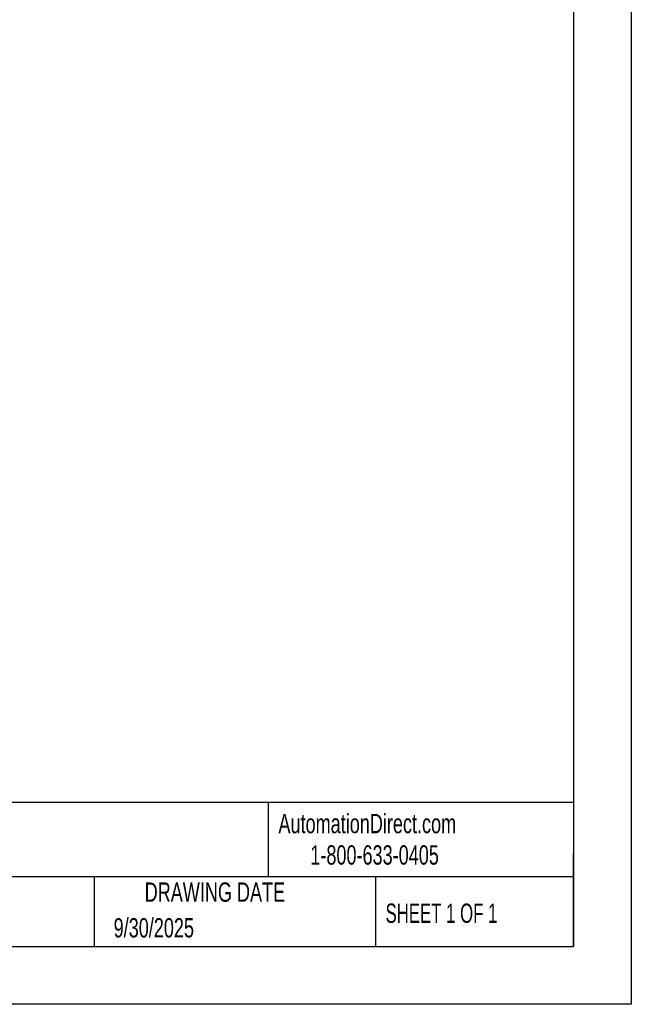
# Model space of a CAD drawing. Header units: millimetres. Extents: x 0 to 559, y 0 to 432.
# Tile 13 of 22: x 425 to 559, y 0 to 216. Entities that reach past the tile are written whole.
import ezdxf

# ---------------------------------------------------------------- set-up
doc = ezdxf.new("R2010")
doc.units = ezdxf.units.MM
doc.header["$LTSCALE"] = 2
doc.linetypes.add('CENTERX2', pattern=[20.32, 12.7, -2.54, 2.54, -2.54])
doc.layers.add('TEXT', color=140, linetype='Continuous', lineweight=25)
doc.styles.add('SLDTEXTSTYLE0', font='TXT', dxfattribs={"width": 0.7})
doc.styles.add('SLDTEXTSTYLE1', font='TXT', dxfattribs={"width": 0.65})

msp = doc.modelspace()

# ---------------------------------------------------------------- linework, layer by layer
at = {"color": 7, "linetype": 'Continuous'}
for p, q in [((558.8, 431.81), (558.8, 0.01)), ((558.8, 0.01), (0, 0.01))]:
    msp.add_line(p, q, dxfattribs=at)
at = {"layer": 'TEXT'}
for p, q in [((546.1, 419.1), (546.1, 12.7)), ((546.1, 44.25), (12.7, 44.25)), ((479.15, 44.25), (479.15, 27.94)), ((546.1, 12.7), (546.1, 33.02)), ((546.1, 27.94), (12.7, 27.94)), ((440.93, 27.94), (440.93, 12.7)), ((502.7, 27.94), (502.7, 12.7)), ((12.7, 12.7), (546.1, 12.7))]:
    msp.add_line(p, q, dxfattribs=at)

# ---------------------------------------------------------------- texts
at = {"layer": 'TEXT', "linetype": 'CENTERX2', "lineweight": 18}
for s, insert, char_height, attachment_point, style in [('AutomationDirect.com', (481.39, 41.75), 4.2333, 1, 'SLDTEXTSTYLE0'), ('1-800-633-0405', (488.38, 34.87), 4.2333, 1, 'SLDTEXTSTYLE0'), ('DRAWING DATE', (467.45, 26.73), 4.2333, 2, 'SLDTEXTSTYLE0'), ('SHEET 1 OF 1', (504.88, 22.1), 4.2333, 1, 'SLDTEXTSTYLE1'), ('9/30/2025', (445.23, 18.9), 4.233, 1, 'SLDTEXTSTYLE0')]:
    msp.add_mtext(s, dxfattribs=dict(at, insert=insert, char_height=char_height, attachment_point=attachment_point, style=style))

doc.saveas('drawing.dxf')
